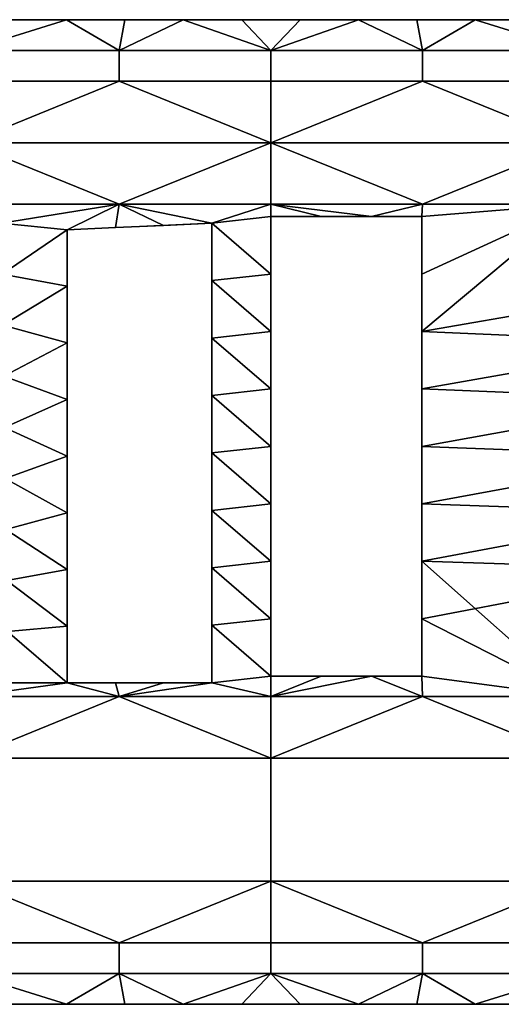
# Model space of a CAD drawing. Extents: x 0 to 1200, y 0 to 150.
# Tile 6 of 10: x 562 to 635, y 0 to 150. Entities that reach past the tile are written whole.
import ezdxf

# ---------------------------------------------------------------- set-up
doc = ezdxf.new("R2010")
doc.units = 0
doc.header["$MEASUREMENT"] = 0
doc.layers.add('DEFAULT', color=7, linetype='Continuous')

msp = doc.modelspace()

# ---------------------------------------------------------------- linework, layer by layer
at = {"color": 7}
for p, q in [((0, 150), (1200, 150)), ((600, 120), (600, 50)), ((623, 120), (600, 120)), ((623, 50), (623, 120)), ((591, 119), (569, 118)), ((591, 49), (591, 119)), ((569, 118), (569, 49)), ((600, 50), (623, 50)), ((569, 49), (591, 49)), ((0, 0), (1200, 0))]:
    msp.add_line(p, q, dxfattribs=at)

# ---------------------------------------------------------------- meshes
at = {"layer": 'DEFAULT', "color": 7}
mesh = msp.add_polyface(dxfattribs=at)
corners = [(530.77, 121.88), (553.85, 131.25), (553.85, 121.88), (553.85, 145.31), (553.85, 140.62), (530.77, 140.62), (530.77, 145.31), (576.92, 121.88), (600, 131.25), (576.92, 145.31), (576.92, 140.62), (586.67, 150), (577.78, 150), (568.89, 150), (560, 150), (551.11, 150), (542.22, 150), (544.33, 118.33), (551.67, 118.67), (559, 119), (569, 118), (542.22, 150), (551.11, 150, 1.98), (551.11, 150), (560, 150, 1.98), (560, 150), (568.89, 150, 1.98), (568.89, 150), (577.78, 150, 1.98), (577.78, 150), (542.22, 150, 1.98), (530.77, 121.88, 1.98), (553.85, 121.88, 1.98), (553.85, 131.25, 1.98), (553.85, 145.31, 1.98), (530.77, 145.31, 1.98), (530.77, 140.62, 1.98), (553.85, 140.62, 1.98), (576.92, 121.88, 1.98), (600, 131.25, 1.98), (576.92, 145.31, 1.98), (576.92, 140.62, 1.98), (577.78, 150, 1.98), (568.89, 150, 1.98), (560, 150, 1.98), (551.11, 150, 1.98), (542.22, 150, 1.98), (576.33, 118.33, 1.98), (583.67, 118.67, 1.98), (544.33, 118.33, 1.98), (551.67, 118.67, 1.98), (559, 119, 1.98), (569, 118, 1.98)]
mesh.append_faces([[corners[k] for k in face] for face in [(0, 1, 2), (3, 4, 5, 6), (1, 5, 4), (1, 7, 2), (8, 7, 1), (9, 10, 4, 3), (10, 1, 4), (1, 10, 8), (11, 9, 12), (12, 9, 13), (13, 3, 14), (14, 3, 15), (15, 3, 16), (17, 2, 18), (18, 2, 19), (2, 17, 0), (7, 19, 2), (3, 13, 9), (20, 19, 7), (21, 22, 23), (23, 24, 25), (25, 26, 27), (27, 28, 29), (28, 27, 26), (26, 25, 24), (24, 23, 22), (22, 21, 30), (31, 32, 33), (34, 35, 36, 37), (33, 37, 36), (33, 32, 38), (39, 33, 38), (40, 34, 37, 41), (41, 37, 33), (33, 39, 41), (42, 43, 40), (43, 44, 34), (44, 45, 34), (45, 46, 34), (47, 48, 38), (49, 50, 32), (50, 51, 32), (32, 31, 49), (35, 34, 46), (38, 32, 51), (34, 40, 43), (52, 38, 51)]], dxfattribs={"color": 7})
mesh = msp.add_polyface(dxfattribs=at)
corners = [(600, 131.25), (623.08, 121.88), (600, 121.88), (576.92, 121.88), (623.08, 145.31), (623.08, 140.62), (600, 140.62), (600, 145.31), (576.92, 140.62), (576.92, 145.31), (622.22, 150), (613.33, 150), (604.44, 150), (595.56, 150), (586.67, 150), (600, 120), (607.67, 120), (615.33, 120), (623, 120), (591, 119), (577.78, 150), (586.67, 150, 1.98), (586.67, 150), (595.56, 150, 1.98), (595.56, 150), (604.44, 150, 1.98), (604.44, 150), (613.33, 150, 1.98), (613.33, 150), (622.22, 150, 1.98), (622.22, 150), (577.78, 150, 1.98), (600, 131.25, 1.98), (600, 121.88, 1.98), (623.08, 121.88, 1.98), (576.92, 121.88, 1.98), (623.08, 145.31, 1.98), (600, 145.31, 1.98), (600, 140.62, 1.98), (623.08, 140.62, 1.98), (576.92, 145.31, 1.98), (576.92, 140.62, 1.98), (622.22, 150, 1.98), (613.33, 150, 1.98), (604.44, 150, 1.98), (595.56, 150, 1.98), (586.67, 150, 1.98), (577.78, 150, 1.98), (600, 120, 1.98), (607.67, 120, 1.98), (615.33, 120, 1.98), (623, 120, 1.98), (591, 119, 1.98)]
mesh.append_faces([[corners[k] for k in face] for face in [(0, 1, 2), (3, 0, 2), (4, 5, 6, 7), (7, 6, 8, 9), (0, 8, 6), (5, 0, 6), (10, 4, 11), (11, 7, 12), (12, 7, 13), (13, 7, 14), (15, 2, 16), (16, 2, 17), (17, 1, 18), (1, 17, 2), (2, 19, 3), (7, 11, 4), (9, 14, 7), (15, 19, 2), (20, 21, 22), (22, 23, 24), (24, 25, 26), (26, 27, 28), (28, 29, 30), (29, 28, 27), (27, 26, 25), (25, 24, 23), (23, 22, 21), (21, 20, 31), (32, 33, 34), (35, 33, 32), (36, 37, 38, 39), (37, 40, 41, 38), (32, 38, 41), (39, 38, 32), (42, 43, 36), (43, 44, 37), (44, 45, 37), (45, 46, 37), (46, 47, 40), (48, 49, 33), (49, 50, 33), (50, 51, 34), (34, 33, 50), (33, 35, 52), (37, 36, 43), (40, 37, 46), (52, 48, 33)]], dxfattribs={"color": 7})
mesh = msp.add_polyface(dxfattribs=at)
corners = [(646.15, 131.25), (623.08, 121.88), (600, 131.25), (646.15, 145.31), (646.15, 140.62), (623.08, 140.62), (623.08, 145.31), (692.31, 131.25), (669.23, 121.88), (669.23, 145.31), (669.23, 140.62), (684.44, 150), (675.56, 150), (666.67, 150), (657.78, 150), (648.89, 150), (640, 150), (631.11, 150), (622.22, 150), (622.22, 150), (631.11, 150, 1.98), (631.11, 150), (640, 150, 1.98), (640, 150), (648.89, 150, 1.98), (648.89, 150), (657.78, 150, 1.98), (657.78, 150), (666.67, 150, 1.98), (666.67, 150), (675.56, 150, 1.98), (675.56, 150), (684.44, 150, 1.98), (622.22, 150, 1.98), (646.15, 131.25, 1.98), (600, 131.25, 1.98), (623.08, 121.88, 1.98), (646.15, 145.31, 1.98), (623.08, 145.31, 1.98), (623.08, 140.62, 1.98), (646.15, 140.62, 1.98), (692.31, 131.25, 1.98), (669.23, 121.88, 1.98), (669.23, 145.31, 1.98), (669.23, 140.62, 1.98), (684.44, 150, 1.98), (675.56, 150, 1.98), (666.67, 150, 1.98), (657.78, 150, 1.98), (648.89, 150, 1.98), (640, 150, 1.98), (631.11, 150, 1.98), (622.22, 150, 1.98)]
mesh.append_faces([[corners[k] for k in face] for face in [(0, 1, 2), (3, 4, 5, 6), (0, 5, 4), (2, 5, 0), (7, 8, 0), (9, 10, 4, 3), (10, 0, 4), (0, 10, 7), (11, 9, 12), (12, 9, 13), (13, 9, 14), (14, 3, 15), (15, 3, 16), (16, 3, 17), (17, 6, 18), (6, 17, 3), (3, 14, 9), (19, 20, 21), (21, 22, 23), (23, 24, 25), (25, 26, 27), (27, 28, 29), (29, 30, 31), (32, 31, 30), (30, 29, 28), (28, 27, 26), (26, 25, 24), (24, 23, 22), (22, 21, 20), (20, 19, 33), (34, 35, 36), (37, 38, 39, 40), (34, 40, 39), (35, 34, 39), (41, 34, 42), (43, 37, 40, 44), (44, 40, 34), (34, 41, 44), (45, 46, 43), (46, 47, 43), (47, 48, 43), (48, 49, 37), (49, 50, 37), (50, 51, 37), (51, 52, 38), (38, 37, 51), (37, 43, 48)]], dxfattribs={"color": 7})
mesh = msp.add_polyface(dxfattribs=at)
corners = [(623.08, 121.88), (646.15, 131.25), (646.15, 121.88), (669.23, 121.88), (663, 118), (670.67, 118), (678.33, 118), (662.5, 83.5), (623, 85), (662.62, 92.12), (623, 93.75), (662.75, 100.75), (662.88, 109.38), (623, 120), (623, 111.25), (623, 102.5), (623, 111.25), (623, 120, 1.98), (623, 120), (623, 111.25, 1.98), (623, 102.5), (623, 102.5, 1.98), (623, 93.75), (623, 93.75, 1.98), (623, 85), (623, 85, 1.98), (663, 118), (663, 118, 1.98), (662.88, 109.38), (662.88, 109.38, 1.98), (662.75, 100.75), (662.75, 100.75, 1.98), (662.62, 92.12), (662.5, 83.5, 1.98), (662.5, 83.5), (662.62, 92.12, 1.98), (678.33, 118), (678.33, 118, 1.98), (670.67, 118), (670.67, 118, 1.98), (663, 118), (663, 118, 1.98), (623.08, 121.88, 1.98), (646.15, 121.88, 1.98), (646.15, 131.25, 1.98), (669.23, 121.88, 1.98), (623, 120, 1.98), (623, 111.25, 1.98), (623, 102.5, 1.98), (623, 93.75, 1.98), (662.75, 100.75, 1.98), (623, 85, 1.98), (662.62, 92.12, 1.98), (662.5, 83.5, 1.98), (662.88, 109.38, 1.98), (663, 118, 1.98), (670.67, 118, 1.98), (678.33, 118, 1.98)]
mesh.append_faces([[corners[k] for k in face] for face in [(0, 1, 2), (1, 3, 2), (4, 3, 5), (5, 3, 6), (7, 8, 9), (9, 10, 11), (11, 2, 12), (12, 2, 4), (13, 2, 14), (14, 2, 15), (15, 11, 10), (10, 9, 8), (2, 13, 0), (3, 4, 2), (11, 15, 2), (16, 17, 18), (17, 16, 19), (19, 20, 21), (21, 22, 23), (23, 24, 25), (26, 27, 28), (28, 29, 30), (30, 31, 32), (32, 33, 34), (33, 32, 35), (35, 32, 31), (31, 30, 29), (29, 28, 27), (36, 37, 38), (38, 39, 40), (40, 39, 41), (39, 38, 37), (42, 43, 44), (44, 43, 45), (46, 47, 43), (47, 48, 43), (48, 49, 50), (49, 51, 52), (53, 52, 51), (52, 50, 49), (50, 54, 48), (54, 55, 43), (55, 56, 45), (56, 57, 45), (43, 42, 46), (45, 43, 55), (43, 48, 54)]], dxfattribs={"color": 7})
mesh = msp.add_polyface(dxfattribs=at)
corners = [(569, 118), (576.92, 121.88), (576.33, 118.33), (583.67, 118.67), (569, 83.5), (559.44, 87.89), (569, 92.12), (559.33, 95.67), (569, 100.75), (559.22, 103.44), (569, 109.38), (559.11, 111.22), (559, 119), (559.56, 80.11), (569, 118), (569, 109.38, 1.98), (569, 109.38), (569, 100.75, 1.98), (569, 100.75), (569, 92.12, 1.98), (569, 92.12), (569, 83.5, 1.98), (569, 83.5), (569, 74.88, 1.98), (569, 118, 1.98), (576.33, 118.33), (576.33, 118.33, 1.98), (569, 118), (569, 118, 1.98), (583.67, 118.67, 1.98), (559, 119), (559, 119, 1.98), (551.67, 118.67), (551.67, 118.67, 1.98), (544.33, 118.33), (544.33, 118.33, 1.98), (559.56, 80.11), (559.56, 80.11, 1.98), (559.44, 87.89), (559.44, 87.89, 1.98), (559.33, 95.67), (559.33, 95.67, 1.98), (559.22, 103.44), (559.22, 103.44, 1.98), (559.11, 111.22), (559.11, 111.22, 1.98), (559, 119), (559, 119, 1.98), (569, 83.5, 1.98), (569, 92.12, 1.98), (559.44, 87.89, 1.98), (569, 100.75, 1.98), (559.33, 95.67, 1.98), (569, 109.38, 1.98), (559.22, 103.44, 1.98), (569, 118, 1.98), (559.11, 111.22, 1.98), (576.33, 118.33, 1.98), (576.92, 121.88, 1.98), (559, 119, 1.98), (559.56, 80.11, 1.98)]
mesh.append_faces([[corners[k] for k in face] for face in [(0, 1, 2), (2, 1, 3), (4, 5, 6), (6, 7, 8), (8, 9, 10), (10, 11, 0), (12, 0, 11), (11, 10, 9), (9, 8, 7), (7, 6, 5), (5, 4, 13), (14, 15, 16), (16, 17, 18), (18, 19, 20), (20, 21, 22), (23, 22, 21), (21, 20, 19), (19, 18, 17), (17, 16, 15), (15, 14, 24), (25, 26, 27), (27, 26, 28), (26, 25, 29), (30, 31, 32), (32, 33, 34), (35, 34, 33), (33, 32, 31), (36, 37, 38), (38, 39, 40), (40, 41, 42), (42, 43, 44), (44, 45, 46), (46, 45, 47), (45, 44, 43), (43, 42, 41), (41, 40, 39), (39, 38, 37), (48, 49, 50), (49, 51, 52), (51, 53, 54), (53, 55, 56), (55, 57, 58), (59, 56, 55), (56, 54, 53), (54, 52, 51), (52, 50, 49), (50, 60, 48)]], dxfattribs={"color": 7})
mesh = msp.add_polyface(dxfattribs=at)
corners = [(600, 85), (591, 92.75), (600, 93.75), (591, 101.5), (600, 102.5), (591, 110.25), (600, 111.25), (591, 119), (600, 120), (591, 84), (583.67, 118.67), (576.92, 121.88), (600, 120), (600, 111.25, 1.98), (600, 111.25), (600, 102.5, 1.98), (600, 102.5), (600, 93.75, 1.98), (600, 93.75), (600, 85, 1.98), (600, 85), (600, 120, 1.98), (623, 120), (615.33, 120, 1.98), (615.33, 120), (607.67, 120), (607.67, 120, 1.98), (600, 120), (600, 120, 1.98), (623, 120, 1.98), (623, 85), (623, 93.75, 1.98), (623, 93.75), (623, 102.5, 1.98), (623, 102.5), (623, 111.25, 1.98), (623, 111.25), (591, 119), (591, 119, 1.98), (583.67, 118.67), (583.67, 118.67, 1.98), (576.33, 118.33), (591, 84), (591, 92.75, 1.98), (591, 92.75), (591, 101.5, 1.98), (591, 101.5), (591, 110.25, 1.98), (591, 110.25), (591, 119, 1.98), (591, 119), (591, 84, 1.98), (600, 85, 1.98), (600, 93.75, 1.98), (591, 92.75, 1.98), (600, 102.5, 1.98), (591, 101.5, 1.98), (600, 111.25, 1.98), (591, 110.25, 1.98), (600, 120, 1.98), (591, 119, 1.98), (583.67, 118.67, 1.98), (576.92, 121.88, 1.98), (591, 84, 1.98)]
mesh.append_faces([[corners[k] for k in face] for face in [(0, 1, 2), (2, 3, 4), (4, 5, 6), (6, 7, 8), (7, 6, 5), (5, 4, 3), (3, 2, 1), (1, 0, 9), (10, 11, 7), (12, 13, 14), (14, 15, 16), (16, 17, 18), (18, 19, 20), (19, 18, 17), (17, 16, 15), (15, 14, 13), (13, 12, 21), (22, 23, 24), (24, 23, 25), (25, 26, 27), (27, 26, 28), (26, 25, 23), (23, 22, 29), (30, 31, 32), (32, 33, 34), (34, 35, 36), (37, 38, 39), (39, 40, 41), (40, 39, 38), (42, 43, 44), (44, 45, 46), (46, 47, 48), (48, 49, 50), (49, 48, 47), (47, 46, 45), (45, 44, 43), (43, 42, 51), (52, 53, 54), (53, 55, 56), (55, 57, 58), (57, 59, 60), (61, 60, 62), (60, 58, 57), (58, 56, 55), (56, 54, 53), (54, 63, 52)]], dxfattribs={"color": 7})
mesh = msp.add_polyface(dxfattribs=at)
corners = [(600, 50), (591, 57.75), (600, 58.75), (591, 66.5), (600, 67.5), (591, 75.25), (600, 76.25), (591, 84), (600, 85), (591, 49), (600, 85), (600, 76.25, 1.98), (600, 76.25), (600, 67.5, 1.98), (600, 67.5), (600, 58.75, 1.98), (600, 58.75), (600, 50, 1.98), (600, 50), (600, 85, 1.98), (623, 50), (623, 50, 1.98), (623, 58.75), (623, 58.75, 1.98), (623, 67.5), (623, 76.25, 1.98), (623, 76.25), (623, 85, 1.98), (623, 85), (600, 50), (607.67, 50, 1.98), (607.67, 50), (615.33, 50, 1.98), (615.33, 50), (623, 50, 1.98), (623, 50), (600, 50, 1.98), (591, 49), (591, 57.75, 1.98), (591, 57.75), (591, 66.5, 1.98), (591, 66.5), (591, 75.25, 1.98), (591, 75.25), (591, 84, 1.98), (591, 84), (591, 49, 1.98), (576.33, 49), (583.67, 49, 1.98), (583.67, 49), (591, 49, 1.98), (591, 49), (600, 50, 1.98), (600, 58.75, 1.98), (591, 57.75, 1.98), (600, 67.5, 1.98), (591, 66.5, 1.98), (600, 76.25, 1.98), (591, 75.25, 1.98), (600, 85, 1.98), (591, 84, 1.98), (615.33, 50, 1.98), (607.67, 50, 1.98), (600, 46.88, 1.98), (591, 49, 1.98)]
mesh.append_faces([[corners[k] for k in face] for face in [(0, 1, 2), (2, 3, 4), (4, 5, 6), (6, 7, 8), (7, 6, 5), (5, 4, 3), (3, 2, 1), (1, 0, 9), (10, 11, 12), (12, 13, 14), (14, 15, 16), (16, 17, 18), (17, 16, 15), (15, 14, 13), (13, 12, 11), (11, 10, 19), (20, 21, 22), (22, 23, 24), (24, 25, 26), (26, 27, 28), (29, 30, 31), (31, 32, 33), (33, 34, 35), (36, 30, 29), (34, 33, 32), (32, 31, 30), (37, 38, 39), (39, 40, 41), (41, 42, 43), (43, 44, 45), (44, 43, 42), (42, 41, 40), (40, 39, 38), (38, 37, 46), (47, 48, 49), (49, 50, 51), (50, 49, 48), (52, 53, 54), (53, 55, 56), (55, 57, 58), (57, 59, 60), (61, 62, 63), (62, 52, 63), (60, 58, 57), (58, 56, 55), (56, 54, 53), (54, 64, 52)]], dxfattribs={"color": 7})
mesh = msp.add_polyface(dxfattribs=at)
corners = [(646.15, 37.5), (623.08, 46.88), (646.15, 46.88), (600, 37.5), (692.31, 37.5), (669.33, 49), (662, 49), (662.12, 57.62), (662.25, 66.25), (623, 67.5), (662.38, 74.88), (623, 76.25), (662.5, 83.5), (623, 85), (623, 58.75), (623, 50), (623, 85, 1.98), (623, 76.25), (623, 76.25, 1.98), (623, 67.5), (623, 67.5, 1.98), (623, 58.75, 1.98), (623, 58.75), (623, 50, 1.98), (662.5, 83.5), (662.38, 74.88, 1.98), (662.38, 74.88), (662.25, 66.25, 1.98), (662.25, 66.25), (662.12, 57.62, 1.98), (662.12, 57.62), (662, 49, 1.98), (662, 49), (662.5, 83.5, 1.98), (662, 49), (662, 49, 1.98), (669.33, 49), (669.33, 49, 1.98), (676.67, 49), (676.67, 49, 1.98), (646.15, 37.5, 1.98), (646.15, 46.88, 1.98), (623.08, 46.88, 1.98), (600, 37.5, 1.98), (692.31, 37.5, 1.98), (646.15, 18.75, 1.98), (692.31, 18.75, 1.98), (623, 85, 1.98), (623, 76.25, 1.98), (662.5, 83.5, 1.98), (623, 67.5, 1.98), (662.38, 74.88, 1.98), (623, 58.75, 1.98), (623, 50, 1.98), (662, 49, 1.98), (662.12, 57.62, 1.98), (662.25, 66.25, 1.98), (669.33, 49, 1.98)]
mesh.append_faces([[corners[k] for k in face] for face in [(0, 1, 2), (3, 1, 0), (2, 4, 0), (5, 4, 6), (6, 2, 7), (7, 2, 8), (8, 9, 10), (10, 11, 12), (13, 12, 11), (11, 10, 9), (9, 8, 14), (14, 2, 15), (1, 15, 2), (2, 6, 4), (2, 14, 8), (16, 17, 18), (18, 19, 20), (20, 19, 21), (21, 22, 23), (24, 25, 26), (26, 27, 28), (28, 29, 30), (30, 31, 32), (31, 30, 29), (29, 28, 27), (27, 26, 25), (25, 24, 33), (34, 35, 36), (36, 37, 38), (39, 38, 37), (37, 36, 35), (40, 41, 42), (43, 40, 42), (44, 40, 45, 46), (41, 40, 44), (47, 48, 49), (48, 50, 51), (50, 52, 41), (52, 53, 41), (54, 55, 41), (55, 56, 41), (56, 51, 50), (51, 49, 48), (57, 54, 44), (42, 41, 53), (41, 44, 54), (50, 41, 56)]], dxfattribs={"color": 7})
mesh = msp.add_polyface(dxfattribs=at)
corners = [(569, 49), (559.89, 56.78), (569, 57.62), (559.78, 64.56), (569, 66.25), (559.67, 72.33), (569, 74.88), (559.56, 80.11), (569, 83.5), (545.33, 49), (553.85, 46.88), (538, 49), (560, 49), (569, 83.5), (569, 74.88, 1.98), (569, 74.88), (569, 66.25, 1.98), (569, 66.25), (569, 57.62, 1.98), (569, 57.62), (569, 49, 1.98), (569, 49), (569, 49), (576.33, 49, 1.98), (576.33, 49), (569, 49, 1.98), (583.67, 49, 1.98), (560, 49), (560, 49, 1.98), (559.89, 56.78), (559.89, 56.78, 1.98), (559.78, 64.56), (559.78, 64.56, 1.98), (559.67, 72.33), (559.56, 80.11, 1.98), (559.56, 80.11), (559.67, 72.33, 1.98), (538, 49), (545.33, 49, 1.98), (545.33, 49), (552.67, 49, 1.98), (552.67, 49), (560, 49), (560, 49, 1.98), (569, 49, 1.98), (569, 57.62, 1.98), (559.89, 56.78, 1.98), (569, 66.25, 1.98), (559.78, 64.56, 1.98), (569, 74.88, 1.98), (559.67, 72.33, 1.98), (569, 83.5, 1.98), (559.56, 80.11, 1.98), (583.67, 49, 1.98), (576.33, 49, 1.98), (576.92, 46.88, 1.98), (560, 49, 1.98), (552.67, 49, 1.98), (553.85, 46.88, 1.98), (545.33, 49, 1.98), (538, 49, 1.98)]
mesh.append_faces([[corners[k] for k in face] for face in [(0, 1, 2), (2, 3, 4), (4, 5, 6), (6, 7, 8), (9, 10, 11), (7, 6, 5), (5, 4, 3), (3, 2, 1), (1, 0, 12), (12, 0, 10), (13, 14, 15), (15, 16, 17), (17, 18, 19), (19, 20, 21), (20, 19, 18), (18, 17, 16), (16, 15, 14), (22, 23, 24), (25, 23, 22), (26, 24, 23), (27, 28, 29), (29, 30, 31), (31, 32, 33), (33, 34, 35), (34, 33, 36), (36, 33, 32), (32, 31, 30), (30, 29, 28), (37, 38, 39), (39, 40, 41), (41, 40, 42), (42, 40, 43), (40, 39, 38), (44, 45, 46), (45, 47, 48), (47, 49, 50), (49, 51, 52), (53, 54, 55), (54, 44, 55), (52, 50, 49), (50, 48, 47), (48, 46, 45), (46, 56, 44), (56, 57, 58), (57, 59, 58), (59, 60, 58), (44, 56, 58)]], dxfattribs={"color": 7})
mesh = msp.add_polyface(dxfattribs=at)
corners = [(600, 18.75), (623.08, 9.38), (600, 9.38), (576.92, 9.38), (600, 4.69), (576.92, 4.69), (623.08, 4.69), (600, 37.5), (576.92, 46.88), (600, 46.88), (623.08, 46.88), (586.67, 0), (595.56, 0), (604.44, 0), (613.33, 0), (622.22, 0), (623, 50), (615.33, 50), (607.67, 50), (600, 50), (591, 49), (583.67, 49), (622.22, 0), (613.33, 0, 1.98), (613.33, 0), (604.44, 0, 1.98), (604.44, 0), (595.56, 0, 1.98), (595.56, 0), (586.67, 0, 1.98), (586.67, 0), (577.78, 0, 1.98), (577.78, 0), (622.22, 0, 1.98), (600, 18.75, 1.98), (600, 9.38, 1.98), (623.08, 9.38, 1.98), (576.92, 9.38, 1.98), (576.92, 4.69, 1.98), (600, 4.69, 1.98), (623.08, 4.69, 1.98), (600, 37.5, 1.98), (600, 46.88, 1.98), (576.92, 46.88, 1.98), (623.08, 46.88, 1.98), (586.67, 0, 1.98), (595.56, 0, 1.98), (604.44, 0, 1.98), (613.33, 0, 1.98), (622.22, 0, 1.98), (623, 50, 1.98), (615.33, 50, 1.98), (591, 49, 1.98), (583.67, 49, 1.98), (600, 50, 1.98)]
mesh.append_faces([[corners[k] for k in face] for face in [(0, 1, 2), (3, 0, 2), (2, 4, 5, 3), (1, 6, 4, 2), (7, 8, 9), (10, 7, 9), (11, 4, 12), (12, 4, 13), (13, 4, 14), (14, 6, 15), (16, 10, 17), (17, 9, 18), (18, 9, 19), (20, 8, 21), (4, 11, 5), (6, 14, 4), (8, 20, 9), (9, 17, 10), (9, 20, 19), (22, 23, 24), (24, 25, 26), (26, 27, 28), (28, 29, 30), (30, 31, 32), (31, 30, 29), (29, 28, 27), (27, 26, 25), (25, 24, 23), (23, 22, 33), (34, 35, 36), (37, 35, 34), (35, 37, 38, 39), (36, 35, 39, 40), (41, 42, 43), (44, 42, 41), (45, 46, 39), (46, 47, 39), (47, 48, 39), (48, 49, 40), (50, 51, 44), (52, 53, 43), (39, 38, 45), (40, 39, 48), (43, 42, 52), (42, 44, 51), (42, 54, 52)]], dxfattribs={"color": 7})
mesh = msp.add_polyface(dxfattribs=at)
corners = [(530.77, 9.38), (553.85, 18.75), (553.85, 9.38), (553.85, 4.69), (530.77, 4.69), (576.92, 9.38), (600, 18.75), (576.92, 4.69), (600, 37.5), (553.85, 37.5), (576.92, 46.88), (553.85, 46.88), (542.22, 0), (551.11, 0), (560, 0), (568.89, 0), (577.78, 0), (586.67, 0), (583.67, 49), (576.33, 49), (569, 49), (560, 49), (552.67, 49), (545.33, 49), (538, 49), (577.78, 0), (568.89, 0, 1.98), (568.89, 0), (560, 0, 1.98), (560, 0), (551.11, 0, 1.98), (551.11, 0), (542.22, 0), (542.22, 0, 1.98), (577.78, 0, 1.98), (530.77, 9.38, 1.98), (553.85, 9.38, 1.98), (553.85, 18.75, 1.98), (530.77, 4.69, 1.98), (553.85, 4.69, 1.98), (576.92, 9.38, 1.98), (600, 18.75, 1.98), (576.92, 4.69, 1.98), (600, 37.5, 1.98), (553.85, 37.5, 1.98), (576.92, 46.88, 1.98), (553.85, 46.88, 1.98), (542.22, 0, 1.98), (551.11, 0, 1.98), (560, 0, 1.98), (568.89, 0, 1.98), (577.78, 0, 1.98), (586.67, 0, 1.98), (569, 49, 1.98), (538, 49, 1.98), (529, 48, 1.98)]
mesh.append_faces([[corners[k] for k in face] for face in [(0, 1, 2), (2, 3, 4, 0), (1, 5, 2), (6, 5, 1), (5, 7, 3, 2), (8, 6, 1, 9), (10, 9, 11), (9, 10, 8), (12, 3, 13), (13, 3, 14), (14, 3, 15), (15, 7, 16), (16, 7, 17), (18, 10, 19), (19, 10, 20), (21, 11, 22), (22, 11, 23), (3, 12, 4), (7, 15, 3), (11, 20, 10), (9, 24, 11), (25, 26, 27), (27, 28, 29), (29, 30, 31), (31, 30, 32), (33, 32, 30), (30, 29, 28), (28, 27, 26), (26, 25, 34), (35, 36, 37), (36, 35, 38, 39), (37, 36, 40), (41, 37, 40), (40, 36, 39, 42), (43, 44, 37, 41), (45, 46, 44), (44, 43, 45), (47, 48, 39), (48, 49, 39), (49, 50, 39), (50, 51, 42), (51, 52, 42), (39, 38, 47), (42, 39, 50), (46, 45, 53), (44, 46, 54), (54, 55, 44)]], dxfattribs={"color": 7})
mesh = msp.add_polyface(dxfattribs=at)
corners = [(623.08, 9.38), (646.15, 18.75), (646.15, 9.38), (600, 18.75), (646.15, 4.69), (623.08, 4.69), (600, 37.5), (646.15, 37.5), (669.23, 9.38), (692.31, 18.75), (669.23, 4.69), (692.31, 37.5), (622.22, 0), (631.11, 0), (640, 0), (648.89, 0), (657.78, 0), (666.67, 0), (675.56, 0), (684.44, 0), (684.44, 0), (675.56, 0, 1.98), (675.56, 0), (666.67, 0, 1.98), (666.67, 0), (657.78, 0, 1.98), (657.78, 0), (648.89, 0, 1.98), (648.89, 0), (640, 0, 1.98), (640, 0), (631.11, 0, 1.98), (631.11, 0), (622.22, 0, 1.98), (622.22, 0), (623.08, 9.38, 1.98), (646.15, 9.38, 1.98), (646.15, 18.75, 1.98), (600, 18.75, 1.98), (623.08, 4.69, 1.98), (646.15, 4.69, 1.98), (646.15, 37.5, 1.98), (600, 37.5, 1.98), (669.23, 9.38, 1.98), (692.31, 18.75, 1.98), (669.23, 4.69, 1.98), (622.22, 0, 1.98), (631.11, 0, 1.98), (640, 0, 1.98), (648.89, 0, 1.98), (657.78, 0, 1.98), (666.67, 0, 1.98), (675.56, 0, 1.98), (684.44, 0, 1.98)]
mesh.append_faces([[corners[k] for k in face] for face in [(0, 1, 2), (1, 0, 3), (2, 4, 5, 0), (3, 6, 7, 1), (1, 8, 2), (9, 8, 1), (8, 10, 4, 2), (11, 9, 1, 7), (12, 5, 13), (13, 4, 14), (14, 4, 15), (15, 4, 16), (16, 10, 17), (17, 10, 18), (18, 10, 19), (4, 13, 5), (10, 16, 4), (20, 21, 22), (22, 23, 24), (24, 25, 26), (26, 27, 28), (28, 29, 30), (30, 31, 32), (32, 33, 34), (33, 32, 31), (31, 30, 29), (29, 28, 27), (27, 26, 25), (25, 24, 23), (23, 22, 21), (35, 36, 37), (37, 38, 35), (36, 35, 39, 40), (38, 37, 41, 42), (37, 36, 43), (44, 37, 43), (43, 36, 40, 45), (46, 47, 39), (47, 48, 40), (48, 49, 40), (49, 50, 40), (50, 51, 45), (51, 52, 45), (52, 53, 45), (40, 39, 47), (45, 40, 50)]], dxfattribs={"color": 7})

doc.saveas('drawing.dxf')
